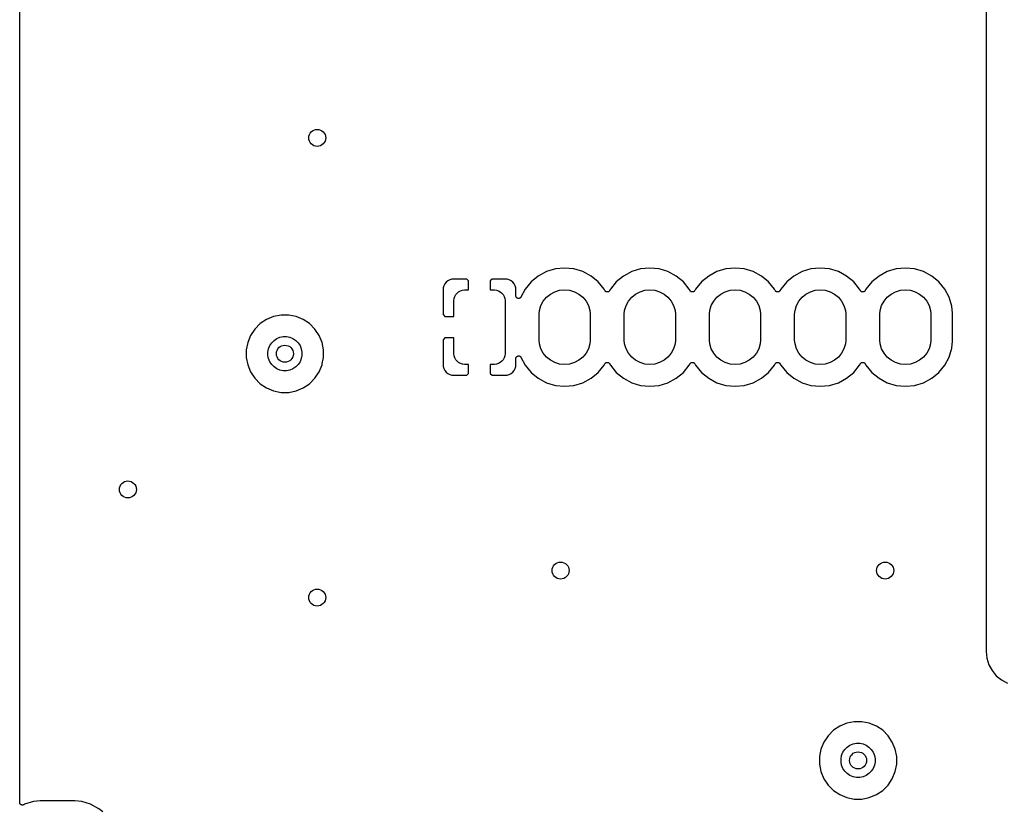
# Model space of a CAD drawing. Extents: x 1 to 139, y -76 to -1.
# Tile 3 of 13: x 1 to 24, y -57 to -38. Entities that reach past the tile are written whole.
import ezdxf

# ---------------------------------------------------------------- set-up
doc = ezdxf.new("R2010")
doc.units = 0
doc.header["$MEASUREMENT"] = 0
doc.layers.add('BLACK', color=7, linetype='CONTINUOUS')

msp = doc.modelspace()

# ---------------------------------------------------------------- linework, layer by layer
at = {"layer": 'BLACK', "linetype": 'CONTINUOUS'}
for p, q in [((0.635, -56.8778), (0.635, -6.16231)), ((23.33, -7.62312), (23.33, -53.3369)), ((13.2128, -44.353), (13.0039, -44.4164)), ((13.43, -44.3316), (13.2128, -44.353)), ((13.6472, -44.353), (13.43, -44.3316)), ((13.8561, -44.4164), (13.6472, -44.353)), ((15.2128, -44.353), (15.0039, -44.4164)), ((15.43, -44.3316), (15.2128, -44.353)), ((15.6472, -44.353), (15.43, -44.3316)), ((15.8561, -44.4164), (15.6472, -44.353)), ((17.2128, -44.353), (17.0039, -44.4164)), ((17.43, -44.3316), (17.2128, -44.353)), ((17.6472, -44.353), (17.43, -44.3316)), ((17.8561, -44.4164), (17.6472, -44.353)), ((19.2128, -44.353), (19.0039, -44.4164)), ((19.43, -44.3316), (19.2128, -44.353)), ((19.6472, -44.353), (19.43, -44.3316)), ((19.8561, -44.4164), (19.6472, -44.353)), ((21.2128, -44.353), (21.0039, -44.4164)), ((21.43, -44.3316), (21.2128, -44.353)), ((21.6472, -44.353), (21.43, -44.3316)), ((21.8561, -44.4164), (21.6472, -44.353)), ((10.7323, -44.6092), (10.6882, -44.6328)), ((10.7802, -44.5947), (10.7323, -44.6092)), ((10.833, -44.5895), (10.7802, -44.5947)), ((11.1337, -44.5909), (10.833, -44.5895)), ((11.176, -44.6332), (11.1337, -44.5909)), ((11.7263, -44.5909), (11.684, -44.6332)), ((12.027, -44.5895), (11.7263, -44.5909)), ((12.0798, -44.5947), (12.027, -44.5895)), ((12.1277, -44.6092), (12.0798, -44.5947)), ((12.1718, -44.6328), (12.1277, -44.6092)), ((12.8114, -44.5193), (12.6427, -44.6577)), ((13.0039, -44.4164), (12.8114, -44.5193)), ((14.0486, -44.5193), (13.8561, -44.4164)), ((14.2173, -44.6577), (14.0486, -44.5193)), ((14.8114, -44.5193), (14.6427, -44.6577)), ((15.0039, -44.4164), (14.8114, -44.5193)), ((16.0486, -44.5193), (15.8561, -44.4164)), ((16.2173, -44.6577), (16.0486, -44.5193)), ((16.8114, -44.5193), (16.6427, -44.6577)), ((17.0039, -44.4164), (16.8114, -44.5193)), ((18.0486, -44.5193), (17.8561, -44.4164)), ((18.2173, -44.6577), (18.0486, -44.5193)), ((18.8114, -44.5193), (18.6427, -44.6577)), ((19.0039, -44.4164), (18.8114, -44.5193)), ((20.0486, -44.5193), (19.8561, -44.4164)), ((20.2173, -44.6577), (20.0486, -44.5193)), ((20.8114, -44.5193), (20.6427, -44.6577)), ((21.0039, -44.4164), (20.8114, -44.5193)), ((22.0486, -44.5193), (21.8561, -44.4164)), ((22.2173, -44.6577), (22.0486, -44.5193)), ((10.5797, -44.7952), (10.5745, -44.848)), ((10.5745, -44.848), (10.5759, -45.4238)), ((10.5942, -44.7473), (10.5797, -44.7952)), ((10.6178, -44.7032), (10.5942, -44.7473)), ((10.6495, -44.6645), (10.6178, -44.7032)), ((10.6882, -44.6328), (10.6495, -44.6645)), ((11.0312, -44.8498), (11.08, -44.845)), ((11.08, -44.845), (11.176, -44.845)), ((11.176, -44.845), (11.176, -44.6332)), ((11.684, -44.6332), (11.684, -44.845)), ((11.684, -44.845), (11.78, -44.845)), ((11.78, -44.845), (11.8288, -44.8498)), ((12.2105, -44.6645), (12.1718, -44.6328)), ((12.2422, -44.7032), (12.2105, -44.6645)), ((12.2658, -44.7473), (12.2422, -44.7032)), ((12.2803, -44.7952), (12.2658, -44.7473)), ((12.2855, -44.848), (12.2803, -44.7952)), ((12.2852, -44.9827), (12.2855, -44.848)), ((12.5043, -44.8264), (12.4047, -45.0128)), ((12.6427, -44.6577), (12.5043, -44.8264)), ((13.3124, -44.8537), (13.43, -44.8421)), ((13.43, -44.8421), (13.5476, -44.8537)), ((14.3557, -44.8264), (14.2173, -44.6577)), ((14.374, -44.8606), (14.3557, -44.8264)), ((14.5043, -44.8265), (14.486, -44.8606)), ((14.6427, -44.6577), (14.5043, -44.8265)), ((15.3124, -44.8537), (15.43, -44.8421)), ((15.43, -44.8421), (15.5476, -44.8537)), ((16.3557, -44.8264), (16.2173, -44.6577)), ((16.374, -44.8606), (16.3557, -44.8264)), ((16.5043, -44.8265), (16.486, -44.8606)), ((16.6427, -44.6577), (16.5043, -44.8265)), ((17.3124, -44.8537), (17.43, -44.8421)), ((17.43, -44.8421), (17.5476, -44.8537)), ((18.3557, -44.8264), (18.2173, -44.6577)), ((18.374, -44.8606), (18.3557, -44.8264)), ((18.5043, -44.8265), (18.486, -44.8606)), ((18.6427, -44.6577), (18.5043, -44.8265)), ((19.3124, -44.8537), (19.43, -44.8421)), ((19.43, -44.8421), (19.5476, -44.8537)), ((20.3557, -44.8264), (20.2173, -44.6577)), ((20.374, -44.8606), (20.3557, -44.8264)), ((20.5043, -44.8265), (20.486, -44.8606)), ((20.6427, -44.6577), (20.5043, -44.8265)), ((21.3124, -44.8537), (21.43, -44.8421)), ((21.43, -44.8421), (21.5476, -44.8537)), ((22.3557, -44.8264), (22.2173, -44.6577)), ((22.4586, -45.0189), (22.3557, -44.8264)), ((10.83, -45.095), (10.8348, -45.0462)), ((10.8348, -45.0462), (10.849, -44.9993)), ((10.849, -44.9993), (10.8721, -44.9561)), ((10.8721, -44.9561), (10.9032, -44.9182)), ((10.9032, -44.9182), (10.9411, -44.8871)), ((10.9411, -44.8871), (10.9843, -44.864)), ((10.9843, -44.864), (11.0312, -44.8498)), ((11.8288, -44.8498), (11.8757, -44.864)), ((11.8757, -44.864), (11.9189, -44.8871)), ((11.9189, -44.8871), (11.9568, -44.9182)), ((11.9568, -44.9182), (11.9879, -44.9561)), ((11.9879, -44.9561), (12.011, -44.9993)), ((12.011, -44.9993), (12.0252, -45.0462)), ((12.0252, -45.0462), (12.03, -45.095)), ((12.2855, -44.9858), (12.2852, -44.9827)), ((12.2855, -44.9889), (12.2855, -44.9858)), ((12.2861, -44.9919), (12.2855, -44.9889)), ((12.2864, -44.995), (12.2861, -44.9919)), ((12.2873, -44.998), (12.2864, -44.995)), ((12.2879, -45.001), (12.2873, -44.998)), ((12.289, -45.0039), (12.2879, -45.001)), ((12.2899, -45.0069), (12.289, -45.0039)), ((12.2914, -45.0096), (12.2899, -45.0069)), ((12.2926, -45.0125), (12.2914, -45.0096)), ((12.2943, -45.0151), (12.2926, -45.0125)), ((12.2957, -45.0178), (12.2943, -45.0151)), ((12.2977, -45.0203), (12.2957, -45.0178)), ((12.2994, -45.0229), (12.2977, -45.0203)), ((12.3016, -45.0251), (12.2994, -45.0229)), ((12.3035, -45.0275), (12.3016, -45.0251)), ((12.3059, -45.0295), (12.3035, -45.0275)), ((12.3081, -45.0317), (12.3059, -45.0295)), ((12.3107, -45.0334), (12.3081, -45.0317)), ((12.313, -45.0354), (12.3107, -45.0334)), ((12.3158, -45.0369), (12.313, -45.0354)), ((12.3184, -45.0386), (12.3158, -45.0369)), ((12.3212, -45.0398), (12.3184, -45.0386)), ((12.3239, -45.0413), (12.3212, -45.0398)), ((12.3269, -45.0422), (12.3239, -45.0413)), ((12.3298, -45.0434), (12.3269, -45.0422)), ((12.3328, -45.0441), (12.3298, -45.0434)), ((12.3358, -45.045), (12.3328, -45.0441)), ((12.3389, -45.0453), (12.3358, -45.045)), ((12.3419, -45.046), (12.3389, -45.0453)), ((12.345, -45.046), (12.3419, -45.046)), ((12.3481, -45.0463), (12.345, -45.046)), ((12.3512, -45.0461), (12.3481, -45.0463)), ((12.3543, -45.0461), (12.3512, -45.0461)), ((12.3573, -45.0455), (12.3543, -45.0461)), ((12.3604, -45.0452), (12.3573, -45.0455)), ((12.3634, -45.0444), (12.3604, -45.0452)), ((12.3665, -45.0438), (12.3634, -45.0444)), ((12.3694, -45.0426), (12.3665, -45.0438)), ((12.3723, -45.0418), (12.3694, -45.0426)), ((12.3751, -45.0403), (12.3723, -45.0418)), ((12.378, -45.0392), (12.3751, -45.0403)), ((12.3806, -45.0375), (12.378, -45.0392)), ((12.3833, -45.0361), (12.3806, -45.0375)), ((12.3858, -45.0341), (12.3833, -45.0361)), ((12.3884, -45.0324), (12.3858, -45.0341)), ((12.3906, -45.0303), (12.3884, -45.0324)), ((12.393, -45.0283), (12.3906, -45.0303)), ((12.395, -45.0259), (12.393, -45.0283)), ((12.3972, -45.0238), (12.395, -45.0259)), ((12.399, -45.0212), (12.3972, -45.0238)), ((12.401, -45.0188), (12.399, -45.0212)), ((12.4025, -45.0161), (12.401, -45.0188)), ((12.4043, -45.0135), (12.4025, -45.0161)), ((12.4047, -45.0128), (12.4043, -45.0135)), ((12.9287, -45.11), (13.0037, -45.0187)), ((13.0037, -45.0187), (13.095, -44.9437)), ((13.095, -44.9437), (13.1993, -44.888)), ((13.1993, -44.888), (13.3124, -44.8537)), ((13.5476, -44.8537), (13.6607, -44.888)), ((13.6607, -44.888), (13.765, -44.9437)), ((13.765, -44.9437), (13.8563, -45.0187)), ((13.8563, -45.0187), (13.9313, -45.11)), ((14.3774, -44.8657), (14.374, -44.8606)), ((14.3807, -44.8707), (14.3774, -44.8657)), ((14.3808, -44.8708), (14.3807, -44.8707)), ((14.3809, -44.8709), (14.3808, -44.8708)), ((14.3853, -44.8754), (14.3809, -44.8709)), ((14.3894, -44.8795), (14.3853, -44.8754)), ((14.3895, -44.8796), (14.3894, -44.8795)), ((14.3896, -44.8797), (14.3895, -44.8796)), ((14.3947, -44.8831), (14.3896, -44.8797)), ((14.3997, -44.8865), (14.3947, -44.8831)), ((14.3998, -44.8865), (14.3997, -44.8865)), ((14.3999, -44.8866), (14.3998, -44.8865)), ((14.4055, -44.889), (14.3999, -44.8866)), ((14.4111, -44.8913), (14.4055, -44.889)), ((14.4112, -44.8913), (14.4111, -44.8913)), ((14.4114, -44.8914), (14.4112, -44.8913)), ((14.4173, -44.8926), (14.4114, -44.8914)), ((14.4232, -44.8938), (14.4173, -44.8926)), ((14.4234, -44.8938), (14.4232, -44.8938)), ((14.4235, -44.8939), (14.4234, -44.8938)), ((14.4296, -44.8939), (14.4235, -44.8939)), ((14.4356, -44.894), (14.4296, -44.8939)), ((14.4358, -44.8939), (14.4356, -44.894)), ((14.4359, -44.8939), (14.4358, -44.8939)), ((14.4418, -44.8928), (14.4359, -44.8939)), ((14.4478, -44.8917), (14.4418, -44.8928)), ((14.4479, -44.8916), (14.4478, -44.8917)), ((14.4481, -44.8916), (14.4479, -44.8916)), ((14.4537, -44.8893), (14.4481, -44.8916)), ((14.4593, -44.887), (14.4537, -44.8893)), ((14.4594, -44.887), (14.4593, -44.887)), ((14.4595, -44.8869), (14.4594, -44.887)), ((14.4646, -44.8836), (14.4595, -44.8869)), ((14.4697, -44.8803), (14.4646, -44.8836)), ((14.4698, -44.8802), (14.4697, -44.8803)), ((14.4699, -44.8801), (14.4698, -44.8802)), ((14.4743, -44.8758), (14.4699, -44.8801)), ((14.4786, -44.8716), (14.4743, -44.8758)), ((14.4787, -44.8714), (14.4786, -44.8715)), ((14.4786, -44.8715), (14.4786, -44.8716)), ((14.4822, -44.8663), (14.4787, -44.8714)), ((14.4856, -44.8614), (14.4822, -44.8663)), ((14.4857, -44.8612), (14.4856, -44.8614)), ((14.486, -44.8606), (14.4857, -44.8612)), ((14.4857, -44.8612), (14.4857, -44.8612)), ((14.4857, -44.8612), (14.4857, -44.8612)), ((14.9287, -45.11), (15.0037, -45.0187)), ((15.0037, -45.0187), (15.095, -44.9437)), ((15.095, -44.9437), (15.1993, -44.888)), ((15.1993, -44.888), (15.3124, -44.8537)), ((15.5476, -44.8537), (15.6607, -44.888)), ((15.6607, -44.888), (15.765, -44.9437)), ((15.765, -44.9437), (15.8563, -45.0187)), ((15.8563, -45.0187), (15.9313, -45.11)), ((16.3774, -44.8657), (16.374, -44.8606)), ((16.3807, -44.8707), (16.3774, -44.8657)), ((16.3808, -44.8708), (16.3807, -44.8707)), ((16.3809, -44.8709), (16.3808, -44.8708)), ((16.3853, -44.8754), (16.3809, -44.8709)), ((16.3894, -44.8795), (16.3853, -44.8754)), ((16.3895, -44.8796), (16.3894, -44.8795)), ((16.3896, -44.8797), (16.3895, -44.8796)), ((16.3947, -44.8831), (16.3896, -44.8797)), ((16.3997, -44.8865), (16.3947, -44.8831)), ((16.3998, -44.8865), (16.3997, -44.8865)), ((16.3999, -44.8866), (16.3998, -44.8865)), ((16.4055, -44.889), (16.3999, -44.8866)), ((16.4111, -44.8913), (16.4055, -44.889)), ((16.4112, -44.8913), (16.4111, -44.8913)), ((16.4114, -44.8914), (16.4112, -44.8913)), ((16.4173, -44.8926), (16.4114, -44.8914)), ((16.4232, -44.8938), (16.4173, -44.8926)), ((16.4234, -44.8938), (16.4232, -44.8938)), ((16.4235, -44.8939), (16.4234, -44.8938)), ((16.4296, -44.8939), (16.4235, -44.8939)), ((16.4356, -44.894), (16.4296, -44.8939)), ((16.4358, -44.8939), (16.4356, -44.894)), ((16.4359, -44.8939), (16.4358, -44.8939)), ((16.4418, -44.8928), (16.4359, -44.8939)), ((16.4478, -44.8917), (16.4418, -44.8928)), ((16.4479, -44.8916), (16.4478, -44.8917)), ((16.4481, -44.8916), (16.4479, -44.8916)), ((16.4537, -44.8893), (16.4481, -44.8916)), ((16.4593, -44.887), (16.4537, -44.8893)), ((16.4594, -44.887), (16.4593, -44.887)), ((16.4595, -44.8869), (16.4594, -44.887)), ((16.4646, -44.8836), (16.4595, -44.8869)), ((16.4697, -44.8803), (16.4646, -44.8836)), ((16.4698, -44.8802), (16.4697, -44.8803)), ((16.4699, -44.8801), (16.4698, -44.8802)), ((16.4743, -44.8758), (16.4699, -44.8801)), ((16.4786, -44.8716), (16.4743, -44.8758)), ((16.4787, -44.8714), (16.4786, -44.8715)), ((16.4786, -44.8715), (16.4786, -44.8716)), ((16.4822, -44.8663), (16.4787, -44.8714)), ((16.4856, -44.8614), (16.4822, -44.8663)), ((16.4857, -44.8612), (16.4856, -44.8614)), ((16.486, -44.8606), (16.4857, -44.8612)), ((16.4857, -44.8612), (16.4857, -44.8612)), ((16.4857, -44.8612), (16.4857, -44.8612)), ((16.9287, -45.11), (17.0037, -45.0187)), ((17.0037, -45.0187), (17.095, -44.9437)), ((17.095, -44.9437), (17.1993, -44.888)), ((17.1993, -44.888), (17.3124, -44.8537)), ((17.5476, -44.8537), (17.6607, -44.888)), ((17.6607, -44.888), (17.765, -44.9437)), ((17.765, -44.9437), (17.8563, -45.0187)), ((17.8563, -45.0187), (17.9313, -45.11)), ((18.3774, -44.8657), (18.374, -44.8606)), ((18.3807, -44.8707), (18.3774, -44.8657)), ((18.3808, -44.8708), (18.3807, -44.8707)), ((18.3809, -44.8709), (18.3808, -44.8708)), ((18.3853, -44.8754), (18.3809, -44.8709)), ((18.3894, -44.8795), (18.3853, -44.8754)), ((18.3895, -44.8796), (18.3894, -44.8795)), ((18.3896, -44.8797), (18.3895, -44.8796)), ((18.3947, -44.8831), (18.3896, -44.8797)), ((18.3997, -44.8865), (18.3947, -44.8831)), ((18.3998, -44.8865), (18.3997, -44.8865)), ((18.3999, -44.8866), (18.3998, -44.8865)), ((18.4055, -44.889), (18.3999, -44.8866)), ((18.4111, -44.8913), (18.4055, -44.889)), ((18.4112, -44.8913), (18.4111, -44.8913)), ((18.4114, -44.8914), (18.4112, -44.8913)), ((18.4173, -44.8926), (18.4114, -44.8914)), ((18.4232, -44.8938), (18.4173, -44.8926)), ((18.4234, -44.8938), (18.4232, -44.8938)), ((18.4235, -44.8939), (18.4234, -44.8938)), ((18.4296, -44.8939), (18.4235, -44.8939)), ((18.4356, -44.894), (18.4296, -44.8939)), ((18.4358, -44.8939), (18.4356, -44.894)), ((18.4359, -44.8939), (18.4358, -44.8939)), ((18.4418, -44.8928), (18.4359, -44.8939)), ((18.4478, -44.8917), (18.4418, -44.8928)), ((18.4479, -44.8916), (18.4478, -44.8917)), ((18.4481, -44.8916), (18.4479, -44.8916)), ((18.4537, -44.8893), (18.4481, -44.8916)), ((18.4593, -44.887), (18.4537, -44.8893)), ((18.4594, -44.887), (18.4593, -44.887)), ((18.4595, -44.8869), (18.4594, -44.887)), ((18.4646, -44.8836), (18.4595, -44.8869)), ((18.4697, -44.8803), (18.4646, -44.8836)), ((18.4698, -44.8802), (18.4697, -44.8803)), ((18.4699, -44.8801), (18.4698, -44.8802)), ((18.4743, -44.8758), (18.4699, -44.8801)), ((18.4786, -44.8716), (18.4743, -44.8758)), ((18.4787, -44.8714), (18.4786, -44.8715)), ((18.4786, -44.8715), (18.4786, -44.8716)), ((18.4822, -44.8663), (18.4787, -44.8714)), ((18.4856, -44.8614), (18.4822, -44.8663)), ((18.4857, -44.8612), (18.4856, -44.8614)), ((18.486, -44.8606), (18.4857, -44.8612)), ((18.4857, -44.8612), (18.4857, -44.8612)), ((18.4857, -44.8612), (18.4857, -44.8612)), ((18.9287, -45.11), (19.0037, -45.0187)), ((19.0037, -45.0187), (19.095, -44.9437)), ((19.095, -44.9437), (19.1993, -44.888)), ((19.1993, -44.888), (19.3124, -44.8537)), ((19.5476, -44.8537), (19.6607, -44.888)), ((19.6607, -44.888), (19.765, -44.9437)), ((19.765, -44.9437), (19.8563, -45.0187)), ((19.8563, -45.0187), (19.9313, -45.11)), ((20.3774, -44.8657), (20.374, -44.8606)), ((20.3807, -44.8707), (20.3774, -44.8657)), ((20.3808, -44.8708), (20.3807, -44.8707)), ((20.3809, -44.8709), (20.3808, -44.8708)), ((20.3853, -44.8754), (20.3809, -44.8709)), ((20.3894, -44.8795), (20.3853, -44.8754)), ((20.3895, -44.8796), (20.3894, -44.8795)), ((20.3896, -44.8797), (20.3895, -44.8796)), ((20.3947, -44.8831), (20.3896, -44.8797)), ((20.3997, -44.8865), (20.3947, -44.8831)), ((20.3998, -44.8865), (20.3997, -44.8865)), ((20.3999, -44.8866), (20.3998, -44.8865)), ((20.4055, -44.889), (20.3999, -44.8866)), ((20.4111, -44.8913), (20.4055, -44.889)), ((20.4112, -44.8913), (20.4111, -44.8913)), ((20.4114, -44.8914), (20.4112, -44.8913)), ((20.4173, -44.8926), (20.4114, -44.8914)), ((20.4232, -44.8938), (20.4173, -44.8926)), ((20.4234, -44.8938), (20.4232, -44.8938)), ((20.4235, -44.8939), (20.4234, -44.8938)), ((20.4296, -44.8939), (20.4235, -44.8939)), ((20.4356, -44.894), (20.4296, -44.8939)), ((20.4358, -44.8939), (20.4356, -44.894)), ((20.4359, -44.8939), (20.4358, -44.8939)), ((20.4418, -44.8928), (20.4359, -44.8939)), ((20.4478, -44.8917), (20.4418, -44.8928)), ((20.4479, -44.8916), (20.4478, -44.8917)), ((20.4481, -44.8916), (20.4479, -44.8916)), ((20.4537, -44.8893), (20.4481, -44.8916)), ((20.4593, -44.887), (20.4537, -44.8893)), ((20.4594, -44.887), (20.4593, -44.887)), ((20.4595, -44.8869), (20.4594, -44.887)), ((20.4646, -44.8836), (20.4595, -44.8869)), ((20.4697, -44.8803), (20.4646, -44.8836)), ((20.4698, -44.8802), (20.4697, -44.8803)), ((20.4699, -44.8801), (20.4698, -44.8802)), ((20.4743, -44.8758), (20.4699, -44.8801)), ((20.4786, -44.8716), (20.4743, -44.8758)), ((20.4787, -44.8714), (20.4786, -44.8715)), ((20.4786, -44.8715), (20.4786, -44.8716)), ((20.4822, -44.8663), (20.4787, -44.8714)), ((20.4856, -44.8614), (20.4822, -44.8663)), ((20.4857, -44.8612), (20.4856, -44.8614)), ((20.486, -44.8606), (20.4857, -44.8612)), ((20.4857, -44.8612), (20.4857, -44.8612)), ((20.4857, -44.8612), (20.4857, -44.8612)), ((20.9287, -45.11), (21.0037, -45.0187)), ((21.0037, -45.0187), (21.095, -44.9437)), ((21.095, -44.9437), (21.1993, -44.888)), ((21.1993, -44.888), (21.3124, -44.8537)), ((21.5476, -44.8537), (21.6607, -44.888)), ((21.6607, -44.888), (21.765, -44.9437)), ((21.765, -44.9437), (21.8563, -45.0187)), ((21.8563, -45.0187), (21.9313, -45.11)), ((22.522, -45.2278), (22.4586, -45.0189)), ((10.83, -45.466), (10.83, -45.095)), ((12.03, -45.095), (12.03, -46.345)), ((12.8387, -45.3274), (12.873, -45.2143)), ((12.873, -45.2143), (12.9287, -45.11)), ((13.9313, -45.11), (13.987, -45.2143)), ((13.987, -45.2143), (14.0213, -45.3274)), ((14.8387, -45.3274), (14.873, -45.2143)), ((14.873, -45.2143), (14.9287, -45.11)), ((15.9313, -45.11), (15.987, -45.2143)), ((15.987, -45.2143), (16.0213, -45.3274)), ((16.8387, -45.3274), (16.873, -45.2143)), ((16.873, -45.2143), (16.9287, -45.11)), ((17.9313, -45.11), (17.987, -45.2143)), ((17.987, -45.2143), (18.0213, -45.3274)), ((18.8387, -45.3274), (18.873, -45.2143)), ((18.873, -45.2143), (18.9287, -45.11)), ((19.9313, -45.11), (19.987, -45.2143)), ((19.987, -45.2143), (20.0213, -45.3274)), ((20.8387, -45.3274), (20.873, -45.2143)), ((20.873, -45.2143), (20.9287, -45.11)), ((21.9313, -45.11), (21.987, -45.2143)), ((21.987, -45.2143), (22.0213, -45.3274)), ((22.538, -45.3906), (22.522, -45.2278)), ((6.4321, -45.5378), (6.28338, -45.6372)), ((6.59734, -45.4694), (6.4321, -45.5378)), ((6.77277, -45.4345), (6.59734, -45.4694)), ((6.95163, -45.4345), (6.77277, -45.4345)), ((7.12706, -45.4694), (6.95163, -45.4345)), ((7.2923, -45.5378), (7.12706, -45.4694)), ((7.44102, -45.6372), (7.2923, -45.5378)), ((10.5759, -45.4238), (10.6182, -45.466)), ((10.6182, -45.466), (10.83, -45.466)), ((12.83, -45.4155), (12.8387, -45.3274)), ((12.83, -46.0245), (12.83, -45.4155)), ((14.0213, -45.3274), (14.03, -45.4155)), ((14.03, -45.4155), (14.03, -46.0245)), ((14.83, -45.4155), (14.8387, -45.3274)), ((14.83, -46.0245), (14.83, -45.4155)), ((16.0213, -45.3274), (16.03, -45.4155)), ((16.03, -45.4155), (16.03, -46.0245)), ((16.83, -45.4155), (16.8387, -45.3274)), ((16.83, -46.0245), (16.83, -45.4155)), ((18.0213, -45.3274), (18.03, -45.4155)), ((18.03, -45.4155), (18.03, -46.0245)), ((18.83, -45.4155), (18.8387, -45.3274)), ((18.83, -46.0245), (18.83, -45.4155)), ((20.0213, -45.3274), (20.03, -45.4155)), ((20.03, -45.4155), (20.03, -46.0245)), ((20.83, -45.4155), (20.8387, -45.3274)), ((20.83, -46.0245), (20.83, -45.4155)), ((22.0213, -45.3274), (22.03, -45.4155)), ((22.03, -45.4155), (22.03, -46.0245)), ((22.538, -46.0494), (22.538, -45.3906)), ((6.15691, -45.7637), (6.05754, -45.9124)), ((6.28338, -45.6372), (6.15691, -45.7637)), ((7.56749, -45.7637), (7.44102, -45.6372)), ((7.66686, -45.9124), (7.56749, -45.7637)), ((6.05754, -45.9124), (5.98909, -46.0776)), ((6.60722, -46.0318), (6.67273, -45.988)), ((6.67273, -45.988), (6.74552, -45.9579)), ((6.74552, -45.9579), (6.8228, -45.9425)), ((6.8228, -45.9425), (6.9016, -45.9425)), ((6.9016, -45.9425), (6.97888, -45.9579)), ((6.97888, -45.9579), (7.05167, -45.988)), ((7.05167, -45.988), (7.11719, -46.0318)), ((7.73531, -46.0776), (7.66686, -45.9124)), ((10.6182, -45.974), (10.5759, -46.0162)), ((10.83, -45.974), (10.6182, -45.974)), ((10.83, -46.345), (10.83, -45.974)), ((5.98909, -46.0776), (5.9542, -46.2531)), ((6.4622, -46.3031), (6.47757, -46.2258)), ((6.47757, -46.2258), (6.50772, -46.153)), ((6.50772, -46.153), (6.5515, -46.0875)), ((6.5515, -46.0875), (6.60722, -46.0318)), ((7.11719, -46.0318), (7.1729, -46.0875)), ((7.1729, -46.0875), (7.21667, -46.153)), ((7.21667, -46.153), (7.24683, -46.2258)), ((7.24683, -46.2258), (7.2622, -46.3031)), ((7.7702, -46.2531), (7.73531, -46.0776)), ((10.5759, -46.0162), (10.5745, -46.592)), ((12.8387, -46.1126), (12.83, -46.0245)), ((12.873, -46.2257), (12.8387, -46.1126)), ((12.9287, -46.33), (12.873, -46.2257)), ((13.987, -46.2257), (13.9313, -46.33)), ((14.0213, -46.1126), (13.987, -46.2257)), ((14.03, -46.0245), (14.0213, -46.1126)), ((14.8387, -46.1126), (14.83, -46.0245)), ((14.873, -46.2257), (14.8387, -46.1126)), ((14.9287, -46.33), (14.873, -46.2257)), ((15.987, -46.2257), (15.9313, -46.33)), ((16.0213, -46.1126), (15.987, -46.2257)), ((16.03, -46.0245), (16.0213, -46.1126)), ((16.8387, -46.1126), (16.83, -46.0245)), ((16.873, -46.2257), (16.8387, -46.1126)), ((16.9287, -46.33), (16.873, -46.2257)), ((17.987, -46.2257), (17.9313, -46.33)), ((18.0213, -46.1126), (17.987, -46.2257)), ((18.03, -46.0245), (18.0213, -46.1126)), ((18.8387, -46.1126), (18.83, -46.0245)), ((18.873, -46.2257), (18.8387, -46.1126)), ((18.9287, -46.33), (18.873, -46.2257)), ((19.987, -46.2257), (19.9313, -46.33)), ((20.0213, -46.1126), (19.987, -46.2257)), ((20.03, -46.0245), (20.0213, -46.1126)), ((20.8387, -46.1126), (20.83, -46.0245)), ((20.873, -46.2257), (20.8387, -46.1126)), ((20.9287, -46.33), (20.873, -46.2257)), ((21.987, -46.2257), (21.9313, -46.33)), ((22.0213, -46.1126), (21.987, -46.2257)), ((22.03, -46.0245), (22.0213, -46.1126)), ((22.4586, -46.4211), (22.522, -46.2122)), ((22.522, -46.2122), (22.538, -46.0494)), ((5.9542, -46.2531), (5.9542, -46.4319)), ((5.9542, -46.4319), (5.98909, -46.6074)), ((6.4622, -46.3819), (6.4622, -46.3031)), ((6.47757, -46.4592), (6.4622, -46.3819)), ((6.50772, -46.532), (6.47757, -46.4592)), ((7.24683, -46.4592), (7.21667, -46.532)), ((7.2622, -46.3819), (7.24683, -46.4592)), ((7.2622, -46.3031), (7.2622, -46.3819)), ((7.74023, -46.5826), (7.7702, -46.4319)), ((7.7702, -46.4319), (7.7702, -46.2531)), ((10.8348, -46.3938), (10.83, -46.345)), ((10.849, -46.4407), (10.8348, -46.3938)), ((10.8721, -46.4839), (10.849, -46.4407)), ((12.011, -46.4407), (11.9879, -46.4839)), ((12.0252, -46.3938), (12.011, -46.4407)), ((12.03, -46.345), (12.0252, -46.3938)), ((12.2852, -46.4564), (12.2855, -46.4533)), ((12.2852, -46.4573), (12.2852, -46.4564)), ((12.2855, -46.592), (12.2852, -46.4573)), ((12.2855, -46.4533), (12.2856, -46.4502)), ((12.2856, -46.4502), (12.2862, -46.4472)), ((12.2862, -46.4472), (12.2865, -46.4441)), ((12.2865, -46.4441), (12.2875, -46.4412)), ((12.2875, -46.4412), (12.2881, -46.4381)), ((12.2881, -46.4381), (12.2893, -46.4352)), ((12.2893, -46.4352), (12.2903, -46.4323)), ((12.2903, -46.4323), (12.2918, -46.4296)), ((12.2918, -46.4296), (12.293, -46.4267)), ((12.293, -46.4267), (12.2947, -46.4241)), ((12.2947, -46.4241), (12.2962, -46.4214)), ((12.2962, -46.4214), (12.2982, -46.419)), ((12.2982, -46.419), (12.3, -46.4165)), ((12.3, -46.4165), (12.3022, -46.4143)), ((12.3022, -46.4143), (12.3041, -46.4119)), ((12.3041, -46.4119), (12.3066, -46.41)), ((12.3066, -46.41), (12.3088, -46.4078)), ((12.3088, -46.4078), (12.3114, -46.4061)), ((12.3114, -46.4061), (12.3138, -46.4041)), ((12.3138, -46.4041), (12.3165, -46.4027)), ((12.3165, -46.4027), (12.3191, -46.401)), ((12.3191, -46.401), (12.322, -46.3998)), ((12.322, -46.3998), (12.3247, -46.3984)), ((12.3247, -46.3984), (12.3277, -46.3975)), ((12.3277, -46.3975), (12.3306, -46.3963)), ((12.3306, -46.3963), (12.3337, -46.3957)), ((12.3337, -46.3957), (12.3366, -46.3948)), ((12.3366, -46.3948), (12.3397, -46.3945)), ((12.3397, -46.3945), (12.3428, -46.3939)), ((12.3428, -46.3939), (12.3459, -46.394)), ((12.3459, -46.394), (12.349, -46.3937)), ((12.349, -46.3937), (12.3521, -46.394)), ((12.3521, -46.394), (12.3552, -46.394)), ((12.3552, -46.394), (12.3582, -46.3946)), ((12.3582, -46.3946), (12.3613, -46.3949)), ((12.3613, -46.3949), (12.3643, -46.3958)), ((12.3643, -46.3958), (12.3673, -46.3965)), ((12.3673, -46.3965), (12.3702, -46.3977)), ((12.3702, -46.3977), (12.3731, -46.3986)), ((12.3731, -46.3986), (12.3759, -46.4)), ((12.3759, -46.4), (12.3788, -46.4012)), ((12.3788, -46.4012), (12.3813, -46.403)), ((12.3813, -46.403), (12.3841, -46.4044)), ((12.3841, -46.4044), (12.3865, -46.4064)), ((12.3865, -46.4064), (12.3891, -46.4082)), ((12.3891, -46.4082), (12.3912, -46.4104)), ((12.3912, -46.4104), (12.3936, -46.4123)), ((12.3936, -46.4123), (12.3956, -46.4147)), ((12.3956, -46.4147), (12.3978, -46.4169)), ((12.3978, -46.4169), (12.3995, -46.4195)), ((12.3995, -46.4195), (12.4015, -46.4219)), ((12.4015, -46.4219), (12.403, -46.4246)), ((12.403, -46.4246), (12.4047, -46.4272)), ((12.4047, -46.4272), (12.5043, -46.6136)), ((13.0037, -46.4213), (12.9287, -46.33)), ((13.095, -46.4963), (13.0037, -46.4213)), ((13.8563, -46.4213), (13.765, -46.4963)), ((13.9313, -46.33), (13.8563, -46.4213)), ((15.0037, -46.4213), (14.9287, -46.33)), ((15.095, -46.4963), (15.0037, -46.4213)), ((15.8563, -46.4213), (15.765, -46.4963)), ((15.9313, -46.33), (15.8563, -46.4213)), ((17.0037, -46.4213), (16.9287, -46.33)), ((17.095, -46.4963), (17.0037, -46.4213)), ((17.8563, -46.4213), (17.765, -46.4963)), ((17.9313, -46.33), (17.8563, -46.4213)), ((19.0037, -46.4213), (18.9287, -46.33)), ((19.095, -46.4963), (19.0037, -46.4213)), ((19.8563, -46.4213), (19.765, -46.4963)), ((19.9313, -46.33), (19.8563, -46.4213)), ((21.0037, -46.4213), (20.9287, -46.33)), ((21.095, -46.4963), (21.0037, -46.4213)), ((21.8563, -46.4213), (21.765, -46.4963)), ((21.9313, -46.33), (21.8563, -46.4213)), ((22.3557, -46.6136), (22.4586, -46.4211)), ((5.98909, -46.6074), (6.05754, -46.7726)), ((6.5515, -46.5975), (6.50772, -46.532)), ((6.60722, -46.6532), (6.5515, -46.5975)), ((6.67273, -46.697), (6.60722, -46.6532)), ((6.74552, -46.7271), (6.67273, -46.697)), ((7.05167, -46.697), (6.97888, -46.7271)), ((7.11719, -46.6532), (7.05167, -46.697)), ((7.1729, -46.5975), (7.11719, -46.6532)), ((7.21667, -46.532), (7.1729, -46.5975)), ((7.66686, -46.7726), (7.73531, -46.6074)), ((7.73531, -46.6074), (7.74023, -46.5826)), ((7.74023, -46.5826), (7.74023, -46.5826)), ((10.5745, -46.592), (10.5797, -46.6448)), ((10.5797, -46.6448), (10.5942, -46.6927)), ((10.5942, -46.6927), (10.6178, -46.7368)), ((10.9032, -46.5218), (10.8721, -46.4839)), ((10.9411, -46.5529), (10.9032, -46.5218)), ((10.9843, -46.576), (10.9411, -46.5529)), ((11.0312, -46.5902), (10.9843, -46.576)), ((11.08, -46.595), (11.0312, -46.5902)), ((11.176, -46.595), (11.08, -46.595)), ((11.176, -46.8068), (11.176, -46.595)), ((11.78, -46.595), (11.684, -46.595)), ((11.684, -46.595), (11.684, -46.8068)), ((11.8288, -46.5902), (11.78, -46.595)), ((11.8757, -46.576), (11.8288, -46.5902)), ((11.9189, -46.5529), (11.8757, -46.576)), ((11.9568, -46.5218), (11.9189, -46.5529)), ((11.9879, -46.4839), (11.9568, -46.5218)), ((12.2422, -46.7368), (12.2658, -46.6927)), ((12.2658, -46.6927), (12.2803, -46.6448)), ((12.2803, -46.6448), (12.2855, -46.592)), ((12.5043, -46.6136), (12.6427, -46.7823)), ((13.1993, -46.552), (13.095, -46.4963)), ((13.3124, -46.5863), (13.1993, -46.552)), ((13.43, -46.5979), (13.3124, -46.5863)), ((13.5476, -46.5863), (13.43, -46.5979)), ((13.6607, -46.552), (13.5476, -46.5863)), ((13.765, -46.4963), (13.6607, -46.552)), ((14.2173, -46.7823), (14.3557, -46.6136)), ((14.3557, -46.6136), (14.374, -46.5794)), ((14.374, -46.5794), (14.3743, -46.5788)), ((14.3743, -46.5788), (14.3744, -46.5786)), ((14.3743, -46.5788), (14.3743, -46.5788)), ((14.3743, -46.5788), (14.3743, -46.5788)), ((14.3744, -46.5786), (14.3778, -46.5737)), ((14.3778, -46.5737), (14.3813, -46.5686)), ((14.3813, -46.5686), (14.3814, -46.5685)), ((14.3814, -46.5684), (14.3857, -46.5643)), ((14.3814, -46.5685), (14.3814, -46.5684)), ((14.3857, -46.5643), (14.3901, -46.5599)), ((14.3901, -46.5599), (14.3902, -46.5598)), ((14.3902, -46.5598), (14.3903, -46.5597)), ((14.3903, -46.5597), (14.3954, -46.5564)), ((14.3954, -46.5564), (14.4005, -46.5531)), ((14.4005, -46.5531), (14.4006, -46.553)), ((14.4006, -46.553), (14.4007, -46.553)), ((14.4007, -46.553), (14.4064, -46.5507)), ((14.4064, -46.5507), (14.4119, -46.5484)), ((14.4119, -46.5484), (14.4121, -46.5484)), ((14.4121, -46.5484), (14.4122, -46.5483)), ((14.4122, -46.5483), (14.4181, -46.5472)), ((14.4181, -46.5472), (14.4241, -46.5461)), ((14.4241, -46.5461), (14.4242, -46.5461)), ((14.4242, -46.5461), (14.4244, -46.546)), ((14.4244, -46.546), (14.4303, -46.5461)), ((14.4303, -46.5461), (14.4365, -46.5461)), ((14.4365, -46.5461), (14.4366, -46.5462)), ((14.4366, -46.5462), (14.4368, -46.5462)), ((14.4368, -46.5462), (14.4425, -46.5473)), ((14.4425, -46.5473), (14.4486, -46.5486)), ((14.4486, -46.5486), (14.4488, -46.5486)), ((14.4488, -46.5486), (14.4489, -46.5487)), ((14.4489, -46.5487), (14.4543, -46.551)), ((14.4543, -46.551), (14.4601, -46.5534)), ((14.4601, -46.5534), (14.4602, -46.5535)), ((14.4602, -46.5535), (14.4603, -46.5535)), ((14.4603, -46.5535), (14.4652, -46.5568)), ((14.4652, -46.5568), (14.4704, -46.5603)), ((14.4704, -46.5603), (14.4705, -46.5604)), ((14.4705, -46.5604), (14.4706, -46.5605)), ((14.4706, -46.5605), (14.4747, -46.5646)), ((14.4747, -46.5646), (14.4791, -46.5691)), ((14.4791, -46.5691), (14.4792, -46.5692)), ((14.4792, -46.5692), (14.4793, -46.5693)), ((14.4793, -46.5693), (14.4825, -46.5742)), ((14.4825, -46.5742), (14.486, -46.5794)), ((14.486, -46.5794), (14.5043, -46.6136)), ((14.5043, -46.6136), (14.6427, -46.7823)), ((15.1993, -46.552), (15.095, -46.4963)), ((15.3124, -46.5863), (15.1993, -46.552)), ((15.43, -46.5979), (15.3124, -46.5863)), ((15.5476, -46.5863), (15.43, -46.5979)), ((15.6607, -46.552), (15.5476, -46.5863)), ((15.765, -46.4963), (15.6607, -46.552)), ((16.2173, -46.7823), (16.3557, -46.6136)), ((16.3557, -46.6136), (16.374, -46.5794)), ((16.374, -46.5794), (16.3743, -46.5788)), ((16.3743, -46.5788), (16.3744, -46.5786)), ((16.3743, -46.5788), (16.3743, -46.5788)), ((16.3743, -46.5788), (16.3743, -46.5788)), ((16.3744, -46.5786), (16.3778, -46.5737)), ((16.3778, -46.5737), (16.3813, -46.5686)), ((16.3813, -46.5686), (16.3814, -46.5685)), ((16.3814, -46.5684), (16.3857, -46.5643)), ((16.3814, -46.5685), (16.3814, -46.5684)), ((16.3857, -46.5643), (16.3901, -46.5599)), ((16.3901, -46.5599), (16.3902, -46.5598)), ((16.3902, -46.5598), (16.3903, -46.5597)), ((16.3903, -46.5597), (16.3954, -46.5564)), ((16.3954, -46.5564), (16.4005, -46.5531)), ((16.4005, -46.5531), (16.4006, -46.553)), ((16.4006, -46.553), (16.4007, -46.553)), ((16.4007, -46.553), (16.4064, -46.5507)), ((16.4064, -46.5507), (16.4119, -46.5484)), ((16.4119, -46.5484), (16.4121, -46.5484)), ((16.4121, -46.5484), (16.4122, -46.5483)), ((16.4122, -46.5483), (16.4181, -46.5472)), ((16.4181, -46.5472), (16.4241, -46.5461)), ((16.4241, -46.5461), (16.4242, -46.5461)), ((16.4242, -46.5461), (16.4244, -46.546)), ((16.4244, -46.546), (16.4303, -46.5461)), ((16.4303, -46.5461), (16.4365, -46.5461)), ((16.4365, -46.5461), (16.4366, -46.5462)), ((16.4366, -46.5462), (16.4368, -46.5462)), ((16.4368, -46.5462), (16.4425, -46.5473)), ((16.4425, -46.5473), (16.4486, -46.5486)), ((16.4486, -46.5486), (16.4488, -46.5486)), ((16.4488, -46.5486), (16.4489, -46.5487)), ((16.4489, -46.5487), (16.4543, -46.551)), ((16.4543, -46.551), (16.4601, -46.5534)), ((16.4601, -46.5534), (16.4602, -46.5535)), ((16.4602, -46.5535), (16.4603, -46.5535)), ((16.4603, -46.5535), (16.4652, -46.5568)), ((16.4652, -46.5568), (16.4704, -46.5603)), ((16.4704, -46.5603), (16.4705, -46.5604)), ((16.4705, -46.5604), (16.4706, -46.5605)), ((16.4706, -46.5605), (16.4747, -46.5646)), ((16.4747, -46.5646), (16.4791, -46.5691)), ((16.4791, -46.5691), (16.4792, -46.5692)), ((16.4792, -46.5692), (16.4793, -46.5693)), ((16.4793, -46.5693), (16.4825, -46.5742)), ((16.4825, -46.5742), (16.486, -46.5794)), ((16.486, -46.5794), (16.5043, -46.6136)), ((16.5043, -46.6136), (16.6427, -46.7823)), ((17.1993, -46.552), (17.095, -46.4963)), ((17.3124, -46.5863), (17.1993, -46.552)), ((17.43, -46.5979), (17.3124, -46.5863)), ((17.5476, -46.5863), (17.43, -46.5979)), ((17.6607, -46.552), (17.5476, -46.5863)), ((17.765, -46.4963), (17.6607, -46.552)), ((18.2173, -46.7823), (18.3557, -46.6136)), ((18.3557, -46.6136), (18.374, -46.5794)), ((18.374, -46.5794), (18.3743, -46.5788)), ((18.3743, -46.5788), (18.3744, -46.5786)), ((18.3743, -46.5788), (18.3743, -46.5788)), ((18.3743, -46.5788), (18.3743, -46.5788)), ((18.3744, -46.5786), (18.3778, -46.5737)), ((18.3778, -46.5737), (18.3813, -46.5686)), ((18.3813, -46.5686), (18.3814, -46.5685)), ((18.3814, -46.5684), (18.3857, -46.5643)), ((18.3814, -46.5685), (18.3814, -46.5684)), ((18.3857, -46.5643), (18.3901, -46.5599)), ((18.3901, -46.5599), (18.3902, -46.5598)), ((18.3902, -46.5598), (18.3903, -46.5597)), ((18.3903, -46.5597), (18.3954, -46.5564)), ((18.3954, -46.5564), (18.4005, -46.5531)), ((18.4005, -46.5531), (18.4006, -46.553)), ((18.4006, -46.553), (18.4007, -46.553)), ((18.4007, -46.553), (18.4064, -46.5507)), ((18.4064, -46.5507), (18.4119, -46.5484)), ((18.4119, -46.5484), (18.4121, -46.5484)), ((18.4121, -46.5484), (18.4122, -46.5483)), ((18.4122, -46.5483), (18.4181, -46.5472)), ((18.4181, -46.5472), (18.4241, -46.5461)), ((18.4241, -46.5461), (18.4242, -46.5461)), ((18.4242, -46.5461), (18.4244, -46.546)), ((18.4244, -46.546), (18.4303, -46.5461)), ((18.4303, -46.5461), (18.4365, -46.5461)), ((18.4365, -46.5461), (18.4366, -46.5462)), ((18.4366, -46.5462), (18.4368, -46.5462)), ((18.4368, -46.5462), (18.4425, -46.5473)), ((18.4425, -46.5473), (18.4486, -46.5486)), ((18.4486, -46.5486), (18.4488, -46.5486)), ((18.4488, -46.5486), (18.4489, -46.5487)), ((18.4489, -46.5487), (18.4543, -46.551)), ((18.4543, -46.551), (18.4601, -46.5534)), ((18.4601, -46.5534), (18.4602, -46.5535)), ((18.4602, -46.5535), (18.4603, -46.5535)), ((18.4603, -46.5535), (18.4652, -46.5568)), ((18.4652, -46.5568), (18.4704, -46.5603)), ((18.4704, -46.5603), (18.4705, -46.5604)), ((18.4705, -46.5604), (18.4706, -46.5605)), ((18.4706, -46.5605), (18.4747, -46.5646)), ((18.4747, -46.5646), (18.4791, -46.5691)), ((18.4791, -46.5691), (18.4792, -46.5692)), ((18.4792, -46.5692), (18.4793, -46.5693)), ((18.4793, -46.5693), (18.4825, -46.5742)), ((18.4825, -46.5742), (18.486, -46.5794)), ((18.486, -46.5794), (18.5043, -46.6136)), ((18.5043, -46.6136), (18.6427, -46.7823)), ((19.1993, -46.552), (19.095, -46.4963)), ((19.3124, -46.5863), (19.1993, -46.552)), ((19.43, -46.5979), (19.3124, -46.5863)), ((19.5476, -46.5863), (19.43, -46.5979)), ((19.6607, -46.552), (19.5476, -46.5863)), ((19.765, -46.4963), (19.6607, -46.552)), ((20.2173, -46.7823), (20.3557, -46.6136)), ((20.3557, -46.6136), (20.374, -46.5794)), ((20.374, -46.5794), (20.3743, -46.5788)), ((20.3743, -46.5788), (20.3744, -46.5786)), ((20.3743, -46.5788), (20.3743, -46.5788)), ((20.3743, -46.5788), (20.3743, -46.5788)), ((20.3744, -46.5786), (20.3778, -46.5737)), ((20.3778, -46.5737), (20.3813, -46.5686)), ((20.3813, -46.5686), (20.3814, -46.5685)), ((20.3814, -46.5684), (20.3857, -46.5643)), ((20.3814, -46.5685), (20.3814, -46.5684)), ((20.3857, -46.5643), (20.3901, -46.5599)), ((20.3901, -46.5599), (20.3902, -46.5598)), ((20.3902, -46.5598), (20.3903, -46.5597)), ((20.3903, -46.5597), (20.3954, -46.5564)), ((20.3954, -46.5564), (20.4005, -46.5531)), ((20.4005, -46.5531), (20.4006, -46.553)), ((20.4006, -46.553), (20.4007, -46.553)), ((20.4007, -46.553), (20.4064, -46.5507)), ((20.4064, -46.5507), (20.4119, -46.5484)), ((20.4119, -46.5484), (20.4121, -46.5484)), ((20.4121, -46.5484), (20.4122, -46.5483)), ((20.4122, -46.5483), (20.4181, -46.5472)), ((20.4181, -46.5472), (20.4241, -46.5461)), ((20.4241, -46.5461), (20.4242, -46.5461)), ((20.4242, -46.5461), (20.4244, -46.546)), ((20.4244, -46.546), (20.4303, -46.5461)), ((20.4303, -46.5461), (20.4365, -46.5461)), ((20.4365, -46.5461), (20.4366, -46.5462)), ((20.4366, -46.5462), (20.4368, -46.5462)), ((20.4368, -46.5462), (20.4425, -46.5473)), ((20.4425, -46.5473), (20.4486, -46.5486)), ((20.4486, -46.5486), (20.4488, -46.5486)), ((20.4488, -46.5486), (20.4489, -46.5487)), ((20.4489, -46.5487), (20.4543, -46.551)), ((20.4543, -46.551), (20.4601, -46.5534)), ((20.4601, -46.5534), (20.4602, -46.5535)), ((20.4602, -46.5535), (20.4603, -46.5535)), ((20.4603, -46.5535), (20.4652, -46.5568)), ((20.4652, -46.5568), (20.4704, -46.5603)), ((20.4704, -46.5603), (20.4705, -46.5604)), ((20.4705, -46.5604), (20.4706, -46.5605)), ((20.4706, -46.5605), (20.4747, -46.5646)), ((20.4747, -46.5646), (20.4791, -46.5691)), ((20.4791, -46.5691), (20.4792, -46.5692)), ((20.4792, -46.5692), (20.4793, -46.5693)), ((20.4793, -46.5693), (20.4825, -46.5742)), ((20.4825, -46.5742), (20.486, -46.5794)), ((20.486, -46.5794), (20.5043, -46.6136)), ((20.5043, -46.6136), (20.6427, -46.7823)), ((21.1993, -46.552), (21.095, -46.4963)), ((21.3124, -46.5863), (21.1993, -46.552)), ((21.43, -46.5979), (21.3124, -46.5863)), ((21.5476, -46.5863), (21.43, -46.5979)), ((21.6607, -46.552), (21.5476, -46.5863)), ((21.765, -46.4963), (21.6607, -46.552)), ((22.2173, -46.7823), (22.3557, -46.6136)), ((6.05754, -46.7726), (6.15691, -46.9213)), ((6.15691, -46.9213), (6.28338, -47.0478)), ((6.8228, -46.7425), (6.74552, -46.7271)), ((6.9016, -46.7425), (6.8228, -46.7425)), ((6.97888, -46.7271), (6.9016, -46.7425)), ((7.44102, -47.0478), (7.56749, -46.9213)), ((7.56749, -46.9213), (7.66686, -46.7726)), ((10.6178, -46.7368), (10.6495, -46.7755)), ((10.6495, -46.7755), (10.6882, -46.8072)), ((10.6882, -46.8072), (10.7323, -46.8308)), ((10.7323, -46.8308), (10.7802, -46.8453)), ((10.7802, -46.8453), (10.833, -46.8505)), ((10.833, -46.8505), (11.1337, -46.8491)), ((11.1337, -46.8491), (11.176, -46.8068)), ((11.684, -46.8068), (11.7263, -46.8491)), ((11.7263, -46.8491), (12.027, -46.8505)), ((12.027, -46.8505), (12.0798, -46.8453)), ((12.0798, -46.8453), (12.1277, -46.8308)), ((12.1277, -46.8308), (12.1718, -46.8072)), ((12.1718, -46.8072), (12.2105, -46.7755)), ((12.2105, -46.7755), (12.2422, -46.7368)), ((12.6427, -46.7823), (12.8114, -46.9207)), ((12.8114, -46.9207), (13.0039, -47.0236)), ((13.8561, -47.0236), (14.0486, -46.9207)), ((14.0486, -46.9207), (14.2173, -46.7823)), ((14.6427, -46.7823), (14.8114, -46.9207)), ((14.8114, -46.9207), (15.0039, -47.0236)), ((15.8561, -47.0236), (16.0486, -46.9207)), ((16.0486, -46.9207), (16.2173, -46.7823)), ((16.6427, -46.7823), (16.8114, -46.9207)), ((16.8114, -46.9207), (17.0039, -47.0236)), ((17.8561, -47.0236), (18.0486, -46.9207)), ((18.0486, -46.9207), (18.2173, -46.7823)), ((18.6427, -46.7823), (18.8114, -46.9207)), ((18.8114, -46.9207), (19.0039, -47.0236)), ((19.8561, -47.0236), (20.0486, -46.9207)), ((20.0486, -46.9207), (20.2173, -46.7823)), ((20.6427, -46.7823), (20.8114, -46.9207)), ((20.8114, -46.9207), (21.0039, -47.0236)), ((21.8561, -47.0236), (22.0486, -46.9207)), ((22.0486, -46.9207), (22.2173, -46.7823)), ((6.28338, -47.0478), (6.4321, -47.1472)), ((6.4321, -47.1472), (6.59734, -47.2156)), ((7.12706, -47.2156), (7.2923, -47.1472)), ((7.2923, -47.1472), (7.44102, -47.0478)), ((13.0039, -47.0236), (13.2128, -47.087)), ((13.2128, -47.087), (13.43, -47.1084)), ((13.43, -47.1084), (13.6472, -47.087)), ((13.6472, -47.087), (13.8561, -47.0236)), ((15.0039, -47.0236), (15.2128, -47.087)), ((15.2128, -47.087), (15.43, -47.1084)), ((15.43, -47.1084), (15.6472, -47.087)), ((15.6472, -47.087), (15.8561, -47.0236)), ((17.0039, -47.0236), (17.2128, -47.087)), ((17.2128, -47.087), (17.43, -47.1084)), ((17.43, -47.1084), (17.6472, -47.087)), ((17.6472, -47.087), (17.8561, -47.0236)), ((19.0039, -47.0236), (19.2128, -47.087)), ((19.2128, -47.087), (19.43, -47.1084)), ((19.43, -47.1084), (19.6472, -47.087)), ((19.6472, -47.087), (19.8561, -47.0236)), ((21.0039, -47.0236), (21.2128, -47.087)), ((21.2128, -47.087), (21.43, -47.1084)), ((21.43, -47.1084), (21.6472, -47.087)), ((21.6472, -47.087), (21.8561, -47.0236)), ((6.59734, -47.2156), (6.77277, -47.2505)), ((6.77277, -47.2505), (6.95163, -47.2505)), ((6.95163, -47.2505), (7.12706, -47.2156)), ((23.33, -53.3369), (23.3457, -53.496)), ((23.3457, -53.496), (23.3912, -53.646)), ((23.3912, -53.646), (23.4651, -53.7843)), ((23.4651, -53.7843), (23.5645, -53.9055)), ((23.5645, -53.9055), (23.6857, -54.0049)), ((23.6857, -54.0049), (23.824, -54.0788)), ((20.0536, -55.0188), (19.8884, -55.0872)), ((20.2291, -54.9839), (20.0536, -55.0188)), ((20.4079, -54.9839), (20.2291, -54.9839)), ((20.5834, -55.0188), (20.4079, -54.9839)), ((20.7486, -55.0872), (20.5834, -55.0188)), ((19.7397, -55.1866), (19.6132, -55.3131)), ((19.8884, -55.0872), (19.7397, -55.1866)), ((20.8973, -55.1866), (20.7486, -55.0872)), ((21.0238, -55.3131), (20.8973, -55.1866)), ((19.5138, -55.4618), (19.4454, -55.627)), ((19.6132, -55.3131), (19.5138, -55.4618)), ((21.1232, -55.4618), (21.0238, -55.3131)), ((21.1916, -55.627), (21.1232, -55.4618)), ((19.4454, -55.627), (19.4105, -55.8025)), ((19.9339, -55.7752), (19.964, -55.7024)), ((19.964, -55.7024), (20.0078, -55.6369)), ((20.0078, -55.6369), (20.0635, -55.5812)), ((20.0635, -55.5812), (20.129, -55.5374)), ((20.129, -55.5374), (20.2018, -55.5073)), ((20.2018, -55.5073), (20.2791, -55.4919)), ((20.2791, -55.4919), (20.3579, -55.4919)), ((20.3579, -55.4919), (20.4352, -55.5073)), ((20.4352, -55.5073), (20.508, -55.5374)), ((20.508, -55.5374), (20.5735, -55.5812)), ((20.5735, -55.5812), (20.6292, -55.6369)), ((20.6292, -55.6369), (20.673, -55.7024)), ((20.673, -55.7024), (20.7031, -55.7752)), ((21.2265, -55.8025), (21.1916, -55.627)), ((19.4105, -55.8025), (19.4105, -55.9813)), ((19.9185, -55.8525), (19.9339, -55.7752)), ((19.9185, -55.9313), (19.9185, -55.8525)), ((19.9339, -56.0086), (19.9185, -55.9313)), ((20.7031, -55.7752), (20.7185, -55.8525)), ((20.7185, -55.9313), (20.7031, -56.0086)), ((20.7185, -55.8525), (20.7185, -55.9313)), ((21.2265, -55.9813), (21.2265, -55.8025)), ((19.4105, -55.9813), (19.4454, -56.1568)), ((19.4454, -56.1568), (19.5138, -56.322)), ((19.964, -56.0814), (19.9339, -56.0086)), ((20.0078, -56.1469), (19.964, -56.0814)), ((20.0635, -56.2026), (20.0078, -56.1469)), ((20.6292, -56.1469), (20.5735, -56.2026)), ((20.673, -56.0814), (20.6292, -56.1469)), ((20.7031, -56.0086), (20.673, -56.0814)), ((21.1232, -56.322), (21.1916, -56.1568)), ((21.1916, -56.1568), (21.2265, -55.9813)), ((19.5138, -56.322), (19.6132, -56.4707)), ((20.129, -56.2464), (20.0635, -56.2026)), ((20.2018, -56.2765), (20.129, -56.2464)), ((20.2791, -56.2919), (20.2018, -56.2765)), ((20.3579, -56.2919), (20.2791, -56.2919)), ((20.4352, -56.2765), (20.3579, -56.2919)), ((20.508, -56.2464), (20.4352, -56.2765)), ((20.5735, -56.2026), (20.508, -56.2464)), ((21.0238, -56.4707), (21.1232, -56.322)), ((19.6132, -56.4707), (19.7397, -56.5972)), ((19.7397, -56.5972), (19.8884, -56.6966)), ((20.7486, -56.6966), (20.8973, -56.5972)), ((20.8973, -56.5972), (21.0238, -56.4707)), ((0.9568, -56.86), (0.74794, -56.9234)), ((1.11957, -56.844), (0.9568, -56.86)), ((1.92843, -56.844), (1.11957, -56.844)), ((2.0912, -56.86), (1.92843, -56.844)), ((2.30007, -56.9234), (2.0912, -56.86)), ((19.8884, -56.6966), (20.0536, -56.765)), ((20.0536, -56.765), (20.2291, -56.7999)), ((20.2291, -56.7999), (20.4079, -56.7999)), ((20.4079, -56.7999), (20.5834, -56.765)), ((20.5834, -56.765), (20.7486, -56.6966)), ((0.63529, -56.8807), (0.635, -56.8778)), ((0.63527, -56.8837), (0.63529, -56.8807)), ((0.63589, -56.8869), (0.63527, -56.8837)), ((0.63621, -56.8901), (0.63589, -56.8869)), ((0.63706, -56.893), (0.63621, -56.8901)), ((0.63762, -56.8959), (0.63706, -56.893)), ((0.63885, -56.8989), (0.63762, -56.8959)), ((0.63979, -56.902), (0.63885, -56.8989)), ((0.64118, -56.9046), (0.63979, -56.902)), ((0.64229, -56.9074), (0.64118, -56.9046)), ((0.64408, -56.9101), (0.64229, -56.9074)), ((0.64561, -56.913), (0.64408, -56.9101)), ((0.64747, -56.9152), (0.64561, -56.913)), ((0.6491, -56.9177), (0.64747, -56.9152)), ((0.65139, -56.92), (0.6491, -56.9177)), ((0.65344, -56.9226), (0.65139, -56.92)), ((0.65572, -56.9244), (0.65344, -56.9226)), ((0.65779, -56.9265), (0.65572, -56.9244)), ((0.66048, -56.9284), (0.65779, -56.9265)), ((0.66299, -56.9305), (0.66048, -56.9284)), ((0.66559, -56.9319), (0.66299, -56.9305)), ((0.66803, -56.9335), (0.66559, -56.9319)), ((0.67103, -56.9348), (0.66803, -56.9335)), ((0.67389, -56.9363), (0.67103, -56.9348)), ((0.67671, -56.9372), (0.67389, -56.9363)), ((0.67943, -56.9384), (0.67671, -56.9372)), ((0.68263, -56.9391), (0.67943, -56.9384)), ((0.68573, -56.94), (0.68263, -56.9391)), ((0.68866, -56.9403), (0.68573, -56.94)), ((0.69156, -56.9409), (0.68866, -56.9403)), ((0.69482, -56.941), (0.69156, -56.9409)), ((0.69806, -56.9413), (0.69482, -56.941)), ((0.701, -56.941), (0.69806, -56.9413)), ((0.70395, -56.9411), (0.701, -56.941)), ((0.70715, -56.9405), (0.70395, -56.9411)), ((0.7104, -56.9402), (0.70715, -56.9405)), ((0.71324, -56.9394), (0.7104, -56.9402)), ((0.71614, -56.9388), (0.71324, -56.9394)), ((0.71916, -56.9376), (0.71614, -56.9388)), ((0.72229, -56.9367), (0.71916, -56.9376)), ((0.7249, -56.9353), (0.72229, -56.9367)), ((0.72765, -56.9342), (0.7249, -56.9353)), ((0.72843, -56.9338), (0.72765, -56.9342)), ((0.74794, -56.9234), (0.72843, -56.9338)), ((2.49255, -57.0263), (2.30007, -56.9234)), ((2.58653, -57.1034), (2.49255, -57.0263))]:
    msp.add_line(p, q, dxfattribs=at)
at = {"layer": 'BLACK'}
for centre in [(7.62, -41.275), (6.8622, -46.3425), (3.175, -49.53), (13.335, -51.435), (20.955, -51.435), (7.62, -52.07), (20.3185, -55.8919)]:
    msp.add_circle(centre, 0.2, dxfattribs=at)

doc.saveas('drawing.dxf')
